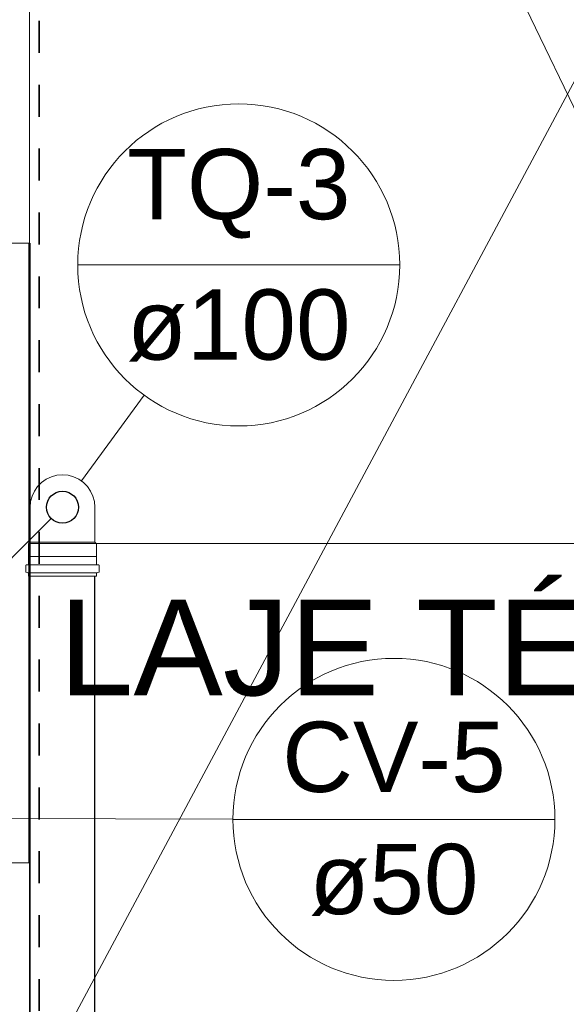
# Model space of a CAD drawing. Header units: millimetres. Extents: x 567 to 934, y -1 to 364.
# Tile 118 of 256: x 614.41 to 616.12, y 105.85 to 108.93. Entities that reach past the tile are written whole.
import ezdxf

# ---------------------------------------------------------------- set-up
doc = ezdxf.new("R2010")
doc.units = ezdxf.units.MM
doc.header["$MEASUREMENT"] = 0
doc.linetypes.add('NULL', pattern=[0])
doc.linetypes.add('Projeção', pattern=[0.0065, 0.005, -0.0015])
for name, color, linetype, lineweight in [('A-ANNO-SYMB', 7, 'Continuous', 9), ('A-DETL-THIN', 7, 'Continuous', 18), ('A-GLAZ', 7, 'Continuous', 13), ('A-WALL', 7, 'Continuous', 25), ('ARQ-ALV-REB', 7, 'Continuous', 18), ('CV-Indicação coluna', 14, 'Continuous', 13), ('G-ANNO-TEXT', 231, 'Continuous', 9), ('Simbolos', 14, 'Continuous', 20), ('Simbolos_int', 14, 'Continuous', 15), ('TQ-Condutos', 14, 'Continuous', 25), ('TQ-Indicação coluna', 14, 'Continuous', 13)]:
    doc.layers.add(name, color=color, linetype=linetype, lineweight=lineweight)
doc.styles.add('Arial', font='arial.ttf')
doc.styles.add('Arial_1', font='arial.ttf', dxfattribs={"height": 200})

msp = doc.modelspace()

# ---------------------------------------------------------------- linework, layer by layer
at = {"layer": 'A-ANNO-SYMB', "color": 8, "linetype": 'Projeção', "lineweight": 35}
msp.add_line((614.469, 103.4303), (614.469, 109.5027), dxfattribs=at)
at = {"layer": 'A-DETL-THIN', "color": 8}
for p, q in [((614.4391, 112.1978), (617.6391, 105.5542)), ((617.6391, 111.5336), (614.4391, 105.5542))]:
    msp.add_line(p, q, dxfattribs=at)
at = {"layer": 'A-GLAZ', "color": 8}
for p, q in [((614.4391, 108.2342), (614.4391, 109.5742)), ((614.2791, 108.2342), (614.4391, 108.2342)), ((614.4391, 106.2942), (614.2791, 106.2942)), ((614.4391, 105.5542), (614.4391, 106.2942))]:
    msp.add_line(p, q, dxfattribs=at)
at = {"layer": 'A-WALL', "color": 8, "lineweight": 50}
msp.add_line((614.4391, 106.2942), (614.4391, 108.2342), dxfattribs=at)
at = {"layer": 'ARQ-ALV-REB', "color": 8}
msp.add_line((617.6391, 107.2942), (614.4391, 107.2942), dxfattribs=at)
at = {"layer": 'CV-Indicação coluna'}
for p, q in [((615.0759, 106.4313), (613.6138, 106.434)), ((615.0759, 106.4303), (616.0841, 106.4303))]:
    msp.add_line(p, q, dxfattribs=at)
msp.add_circle((615.58, 106.4303), 0.5041, dxfattribs=at)
msp.add_circle((615.58, 106.4303), 0.5041, dxfattribs=at)
at = {"layer": 'Simbolos'}
for p, q in [((614.4405, 107.2977), (614.4405, 107.4075)), ((614.6437, 107.2977), (614.6437, 107.4075)), ((614.4361, 107.2933), (614.4405, 107.2977)), ((614.4361, 107.2538), (614.4361, 107.2933)), ((614.6481, 107.2933), (614.6437, 107.2977)), ((614.6481, 107.2538), (614.6481, 107.2933)), ((614.4356, 107.2533), (614.4361, 107.2538)), ((614.4356, 107.2292), (614.4356, 107.2533)), ((614.6486, 107.2533), (614.6481, 107.2538)), ((614.6486, 107.2292), (614.6486, 107.2533)), ((614.4268, 107.2058), (614.4268, 107.2247)), ((614.4287, 107.2267), (614.4338, 107.2272)), ((614.6556, 107.2267), (614.6505, 107.2272)), ((614.6574, 107.2058), (614.6574, 107.2247)), ((614.4283, 107.2039), (614.4342, 107.2023)), ((614.4356, 107.1915), (614.4356, 107.2004)), ((614.6486, 107.1915), (614.4356, 107.1915)), ((614.6486, 107.1915), (614.6486, 107.2004)), ((614.656, 107.2039), (614.6501, 107.2023))]:
    msp.add_line(p, q, dxfattribs=at)
for points in [[(614.6437, 107.4075), (614.6422, 107.4251), (614.6376, 107.4422), (614.6301, 107.4583), (614.62, 107.4728), (614.6075, 107.4853), (614.5929, 107.4955), (614.5769, 107.503), (614.5598, 107.5076), (614.5421, 107.5091), (614.5245, 107.5076), (614.5074, 107.503), (614.4913, 107.4955), (614.4768, 107.4853), (614.4643, 107.4728), (614.4542, 107.4583), (614.4467, 107.4422), (614.4421, 107.4251), (614.4405, 107.4075)], [(614.4287, 107.2267), (614.4283, 107.2267), (614.428, 107.2265), (614.4277, 107.2264), (614.4275, 107.2262), (614.4273, 107.2259), (614.4271, 107.2257), (614.427, 107.2254), (614.4269, 107.225), (614.4268, 107.2247)], [(614.4338, 107.2272), (614.4341, 107.2272), (614.4345, 107.2273), (614.4347, 107.2275), (614.435, 107.2277), (614.4352, 107.2279), (614.4354, 107.2282), (614.4355, 107.2285), (614.4356, 107.2288), (614.4356, 107.2292)], [(614.6486, 107.2292), (614.6487, 107.2288), (614.6488, 107.2285), (614.6489, 107.2282), (614.6491, 107.2279), (614.6493, 107.2277), (614.6495, 107.2275), (614.6498, 107.2273), (614.6501, 107.2272), (614.6505, 107.2272)], [(614.6574, 107.2247), (614.6574, 107.225), (614.6573, 107.2254), (614.6572, 107.2257), (614.657, 107.2259), (614.6568, 107.2262), (614.6565, 107.2264), (614.6563, 107.2265), (614.6559, 107.2267), (614.6556, 107.2267)], [(614.4268, 107.2058), (614.4269, 107.2055), (614.4269, 107.2052), (614.427, 107.205), (614.4272, 107.2047), (614.4274, 107.2045), (614.4276, 107.2043), (614.4278, 107.2041), (614.4281, 107.204), (614.4283, 107.2039)], [(614.4356, 107.2004), (614.4356, 107.2007), (614.4356, 107.201), (614.4355, 107.2012), (614.4353, 107.2015), (614.4351, 107.2017), (614.4349, 107.2019), (614.4347, 107.2021), (614.4344, 107.2022), (614.4342, 107.2023)], [(614.6501, 107.2023), (614.6499, 107.2022), (614.6496, 107.2021), (614.6494, 107.2019), (614.6492, 107.2017), (614.649, 107.2015), (614.6488, 107.2012), (614.6487, 107.201), (614.6487, 107.2007), (614.6486, 107.2004)], [(614.656, 107.2039), (614.6562, 107.204), (614.6565, 107.2041), (614.6567, 107.2043), (614.6569, 107.2045), (614.6571, 107.2047), (614.6573, 107.205), (614.6574, 107.2052), (614.6574, 107.2055), (614.6574, 107.2058)]]:
    msp.add_lwpolyline(points, dxfattribs=at)
at = {"layer": 'Simbolos_int'}
for p, q in [((614.6437, 107.2977), (614.4405, 107.2977)), ((614.6481, 107.2538), (614.4361, 107.2538)), ((614.6486, 107.2273), (614.4356, 107.2273)), ((614.6486, 107.2019), (614.4356, 107.2019))]:
    msp.add_line(p, q, dxfattribs=at)
at = {"layer": 'TQ-Condutos'}
for p, q in [((614.4405, 102.968), (614.4405, 107.1915)), ((614.6437, 102.968), (614.6437, 107.1915))]:
    msp.add_line(p, q, dxfattribs=at)
msp.add_lwpolyline([(614.5068, 107.3721), (614.2593, 107.1247)], dxfattribs=at)
msp.add_circle((614.5421, 107.4075), 0.05, dxfattribs=at)
at = {"layer": 'TQ-Indicação coluna'}
for p, q in [((614.5897, 108.1662), (615.5982, 108.1662)), ((614.7974, 107.7584), (614.6019, 107.4897))]:
    msp.add_line(p, q, dxfattribs=at)
msp.add_circle((615.094, 108.1662), 0.5042, dxfattribs=at)
msp.add_circle((615.094, 108.1662), 0.5042, dxfattribs=at)

# ---------------------------------------------------------------- texts
at = {"layer": 'CV-Indicação coluna', "linetype": 'NULL', "char_height": 0.22, "attachment_point": 8, "line_spacing_factor": 0.6, "style": 'Arial'}
for s, insert, width in [('CV-5', (615.58, 106.5129), 1.400488), ('ø50', (615.58, 106.1277), 1.059085)]:
    msp.add_mtext(s, dxfattribs=dict(at, insert=insert, width=width))
at = {"layer": 'G-ANNO-TEXT', "color": 8, "style": 'Arial_1'}
msp.add_text('LAJE TÉCNICA', height=0.3, dxfattribs=at).set_placement((614.5314, 106.8186))
at = {"layer": 'TQ-Indicação coluna', "linetype": 'NULL', "char_height": 0.22, "attachment_point": 8, "line_spacing_factor": 0.6, "style": 'Arial'}
for s, insert, width in [('TQ-3', (615.094, 108.2488), 1.400152), ('ø100', (615.094, 107.8636), 1.400823)]:
    msp.add_mtext(s, dxfattribs=dict(at, insert=insert, width=width))

doc.saveas('drawing.dxf')
